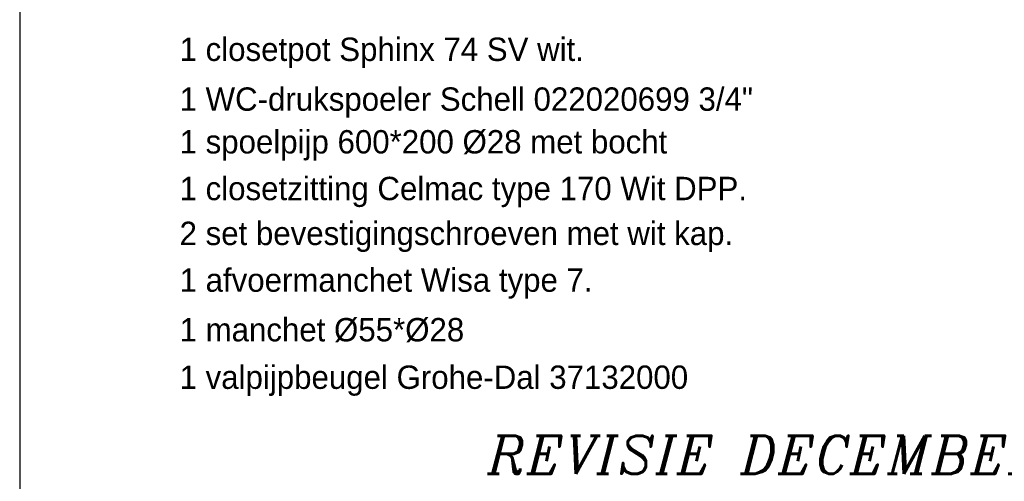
# Model space of a CAD drawing. Extents: x -33748 to 12452, y -14932 to 2888.
# Tile 132 of 194: x -25148 to -22618, y -7514 to -6329. Entities that reach past the tile are written whole.
import ezdxf

# ---------------------------------------------------------------- set-up
doc = ezdxf.new("R2010")
doc.units = 0
doc.header["$LTSCALE"] = 20
for name, color, linetype in [('00KAD070', 5, 'CONTINUOUS'), ('BL$2----', 7, 'CONTINUOUS'), ('SANITAIR', 7, 'CONTINUOUS'), ('WL561---', 4, 'CONTINUOUS')]:
    doc.layers.add(name, color=color, linetype=linetype)
doc.styles.add('ITALICC', font='italicc', dxfattribs={"width": 10, "height": 10})

# ---------------------------------------------------------------- blocks, each defined once
blk = doc.blocks.new('A4-VER')
at = {"layer": '00KAD070', "linetype": 'CONTINUOUS'}
blk.add_line((10, 287), (10, 10), dxfattribs=at)

msp = doc.modelspace()

# ---------------------------------------------------------------- block references
at = {"layer": 'BL$2----', "xscale": 20, "yscale": 20, "zscale": 20}
msp.add_blockref('A4-VER', (-25348.0224, -8991.81975), dxfattribs=at)

# ---------------------------------------------------------------- texts
at = {"layer": 'SANITAIR', "color": 1}
for s, p in [('1 closetpot Sphinx 74 SV wit.', (-24737.1511, -6434.68884)), ('1 WC-drukspoeler Schell 022020699 3/4"', (-24737.1511, -6562.61832)), ('1 spoelpijp 600*200 %%c28 met bocht', (-24737.1511, -6672.24847)), ('1 closetzitting Celmac type 170 Wit DPP.', (-24737.1511, -6792.24847)), ('2 set bevestigingschroeven met wit kap.', (-24737.1511, -6907.47821)), ('1 afvoermanchet Wisa type 7.', (-24737.1511, -7027.47821)), ('1 manchet %%C55*%%C28  ', (-24737.1511, -7154.92767)), ('1 valpijpbeugel Grohe-Dal 37132000', (-24737.1511, -7276.92465))]:
    msp.add_text(s, height=60.0000038, dxfattribs=at).set_placement(p)
at = {"layer": 'WL561---', "color": 5, "linetype": 'CONTINUOUS', "style": 'ITALICC'}
msp.add_text('REVISIE DECEMBER 2002', height=97.8432, dxfattribs=at).set_placement((-23945.47063, -7495.06181))

doc.saveas('drawing.dxf')
